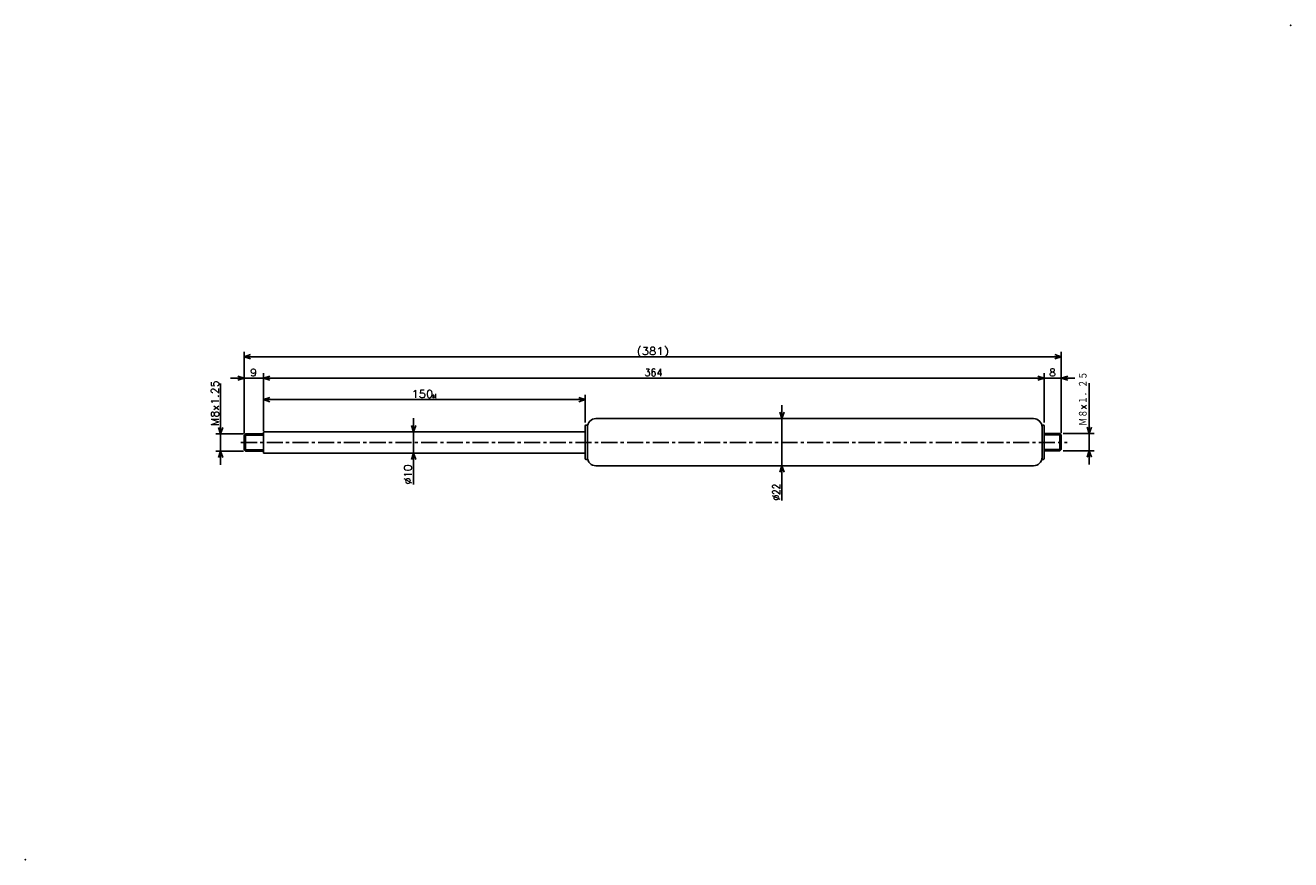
# Model space of a CAD drawing. Extents: x -501 to 89, y -54 to 334.
import ezdxf

# ---------------------------------------------------------------- set-up
doc = ezdxf.new("R2010")
doc.units = 0
doc.linetypes.add('CENTER', pattern=[12, 7.5, -1.5, 1.5, -1.5])
doc.layers.get('0').update_dxf_attribs({"linetype": 'CONTINUOUS'})
doc.styles.get("Standard").update_dxf_attribs({"font": 'txt', "bigfont": 'BIGFONT'})

msp = doc.modelspace()

# ---------------------------------------------------------------- linework, layer by layer
at = {"color": 7, "linetype": 'CONTINUOUS'}
for p, q in [((-399, 144.875), (-399, 182.286)), ((-399, 180), (-396, 181)), ((-399, 180), (-18, 180)), ((-399, 180), (-396, 179)), ((-18, 180), (-21, 181)), ((-18, 180), (-21, 179)), ((-18, 145.00609), (-18, 182.286)), ((-399, 144.25), (-399, 172.286)), ((-390, 145.40395), (-390, 172.286)), ((-390, 146.5), (-390, 172.286)), ((-26, 149.33109), (-26, 172.286)), ((-18, 144.38109), (-18, 172.286)), ((-410, 144), (-410, 167.5667)), ((-399, 170), (-405.35, 170)), ((-399, 170), (-402, 171)), ((-399, 170), (-402, 169)), ((-399, 170), (-390, 170)), ((-390, 170), (-387, 171)), ((-390, 170), (-387, 171)), ((-390, 170), (-387, 169)), ((-390, 170), (-383.65, 170)), ((-390, 170), (-26, 170)), ((-390, 170), (-387, 169)), ((-26, 170), (-32.35, 170)), ((-26, 170), (-29, 171)), ((-26, 170), (-29, 171)), ((-26, 170), (-29, 169)), ((-26, 170), (-29, 169)), ((-26, 170), (-18, 170)), ((-26, 169.62456), (-26, 167.714)), ((-18, 170), (-15, 171)), ((-18, 170), (-15, 169)), ((-18, 170), (-11.65, 170)), ((-5, 144.13109), (-5, 167.64687)), ((-390, 146.5), (-390, 162.286)), ((-390, 160), (-387, 161)), ((-390, 160), (-240, 160)), ((-390, 160), (-387, 159)), ((-240, 160), (-243, 161)), ((-240, 160), (-243, 159)), ((-240, 149.33109), (-240, 162.286)), ((-148.27567, 151.13109), (-149.27567, 154.13109)), ((-148.27567, 151.13109), (-148.27567, 157.48109)), ((-148.27567, 151.13109), (-147.27567, 154.13109)), ((-410, 144), (-410, 150.35)), ((-320, 145), (-321, 148)), ((-320, 145), (-320, 151.35)), ((-320, 145), (-319, 148)), ((-240, 147.83109), (-240, 132.43108)), ((-239.70001, 148.13109), (-239.30002, 148.13109)), ((-239, 147.83109), (-239, 132.43108)), ((-235, 151.13109), (-197.05292, 151.13109)), ((-235, 151.13109), (-31, 151.13109)), ((-148.27567, 151.13109), (-148.27567, 129.13109)), ((-27, 147.83109), (-27, 132.43108)), ((-26.700001, 148.13109), (-26.299999, 148.13109)), ((-26, 147.83109), (-26, 132.43108)), ((-5, 144.13109), (-5, 150.48109)), ((-399.25, 144), (-412.28601, 144)), ((-410, 144), (-411, 147)), ((-410, 144), (-409, 147)), ((-410, 144), (-410, 136)), ((-399.00003, 143.375), (-398.37503, 144)), ((-399, 143.375), (-399, 136.625)), ((-399, 143.375), (-390, 143.375)), ((-398.375, 144), (-390, 144)), ((-398.375, 144), (-398.375, 136)), ((-390, 145), (-390, 135)), ((-390, 145), (-240, 145)), ((-320, 145), (-320, 135)), ((-26, 144.13109), (-18.625, 144.13109)), ((-26, 143.50609), (-18, 143.50609)), ((-18.00001, 143.50609), (-18.625006, 144.13109)), ((-18.625, 144.13109), (-18.625, 136.13109)), ((-18, 143.50609), (-18, 136.75609)), ((-17.125, 144.13109), (-2.714, 144.13109)), ((-5, 144.13109), (-6, 147.13109)), ((-5, 144.13109), (-4, 147.13109)), ((-5, 144.13109), (-5, 136.13109)), ((-399.25, 136), (-412.28601, 136)), ((-410, 136), (-411, 133)), ((-410, 136), (-409, 133)), ((-410, 136), (-410, 129.65)), ((-399, 136.625), (-398.375, 136)), ((-399, 136.625), (-390, 136.625)), ((-398.375, 136), (-390, 136)), ((-26, 136.75609), (-18, 136.75609)), ((-26, 136.13109), (-18.625, 136.13109)), ((-18.625002, 136.13109), (-17.999998, 136.75609)), ((-17.125, 136.13109), (-2.714, 136.13109)), ((-5, 136.13109), (-6, 133.13109)), ((-5, 136.13109), (-4, 133.13109)), ((-5, 136.13109), (-5, 129.78109)), ((-390, 135), (-240, 135)), ((-320, 135), (-321, 132)), ((-320, 135), (-320, 120.45706)), ((-320, 135), (-319, 132)), ((-320, 135), (-320, 128.65)), ((-239.70001, 132.13109), (-239.30002, 132.13109)), ((-26.700001, 132.13109), (-26.299999, 132.13109)), ((-235, 129.13109), (-202.36227, 129.13109)), ((-235, 129.13109), (-31, 129.13109)), ((-148.27567, 129.13109), (-149.27567, 126.13109)), ((-148.27567, 129.13109), (-148.27567, 112.96294)), ((-148.27567, 129.13109), (-147.27567, 126.13109)), ((-148.27567, 129.13109), (-148.27567, 122.78109))]:
    msp.add_line(p, q, dxfattribs=at)
at = {"color": 7, "linetype": 'CENTER'}
msp.add_line((-400.50708, 140), (-15.257501, 140), dxfattribs=at)
at = {"color": 7, "linetype": 'CONTINUOUS'}
for centre, radius, start, end in [((-239.70001, 147.83109), 0.3, 90, 180), ((-239.30002, 147.83109), 0.3, 0, 90), ((-235, 147.13109), 4, 90, 180), ((-31, 147.13109), 4, 0, 90), ((-26.700001, 147.83109), 0.3, 90, 180), ((-26.299999, 147.83109), 0.3, 0, 90), ((-239.70001, 132.43108), 0.3, 180, 270), ((-239.30002, 132.43108), 0.3, 270, 360), ((-235, 133.13109), 4, 180, 270), ((-31, 133.13109), 4, 270, 360), ((-26.700001, 132.43108), 0.3, 180, 270), ((-26.299999, 132.43108), 0.3, 270, 360)]:
    msp.add_arc(centre, radius, start, end, dxfattribs=at)
for p in [(88.946983, 334.5), (-501.05301, -54.5)]:
    msp.add_point(p, dxfattribs=at)

# ---------------------------------------------------------------- texts
for s, height, width, p in [('(381)', 3.5, 1.140958, (-216.043, 180.875)), ('364', 3.5, 0.930643, (-212.343, 170.875)), ('150', 3.5, 1.116771, (-320.943, 160.875)), ('st', 1.75, 0.940457, (-311.343, 160.875))]:
    msp.add_text(s, height=height, dxfattribs=dict(at, width=width)).set_placement(p)
for s, p in [('9', (-396.13284, 170.875)), ('8', (-23.600581, 170.875))]:
    msp.add_text(s, height=3.5, dxfattribs=at).set_placement(p)
for s, width, p in [('Ｍ８×１．２５', 0.773806, (-5.875, 147.76086)), ('M8x1.25', 1.083328, (-410.875, 147.68069)), ('%%C10', 1.028808, (-320.875, 120.45706)), ('%%C22', 0.868745, (-149.15067, 112.96293))]:
    msp.add_text(s, height=3.5, rotation=90.000003, dxfattribs=dict(at, width=width)).set_placement(p)

doc.saveas('drawing.dxf')
